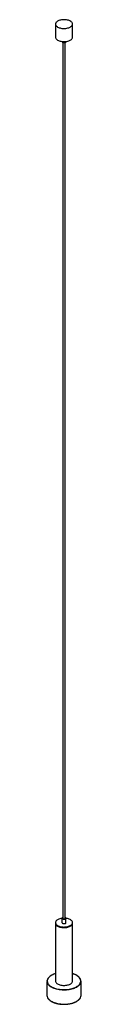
# Paper-space layout '_Trimétrica' of a CAD drawing. Header units: millimetres. Extents: x -50 to 50, y -240 to 2649.
import ezdxf

# ---------------------------------------------------------------- set-up
doc = ezdxf.new("R2010")
doc.units = ezdxf.units.MM

psp = doc.layouts.new('_Trimétrica')

# ---------------------------------------------------------------- linework, layer by layer
at = {"color": 7, "linetype": 'Continuous', "lineweight": 25}
for p, q in [((-25, 2635.8), (-25, 2597.2)), ((25, 2597.2), (25, 2635.8)), ((-5.9, 2584.7), (-5.9, 2584.4)), ((-3, 2581.8), (-3, 12.9)), ((3, 12.9), (3, 2581.8)), ((5.8, 2584.4), (5.8, 2584.7)), ((-25, 0), (-25, -171.4)), ((-5.9, 12.9), (-5.9, 0)), ((5.8, 0), (5.8, 12.9)), ((25, -171.4), (25, 0)), ((-50, -172.3), (-50, -213.4)), ((50, -213.4), (50, -172.3))]:
    psp.add_line(p, q, dxfattribs=at)
at = {"color": 7, "linetype": 'Continuous', "lineweight": 25, "flags": 128}
for points in [[(-11.7, 2624.4), (-9, 2623.8), (-6.1, 2623.3), (-3.2, 2623), (-0.3, 2622.9), (2.7, 2623), (5.6, 2623.2), (8.4, 2623.7), (11.2, 2624.3), (13.7, 2625), (16.1, 2625.9), (18.3, 2627), (20.1, 2628.2), (21.8, 2629.4), (23.1, 2630.8), (24, 2632.3), (24.7, 2633.7), (25, 2635.3), (24.9, 2636.8), (24.5, 2638.3), (23.8, 2639.8), (22.7, 2641.2), (21.3, 2642.5), (19.6, 2643.8), (17.6, 2644.9), (15.4, 2645.9), (13, 2646.8), (10.3, 2647.5), (7.6, 2648.1), (4.7, 2648.4), (1.8, 2648.6), (-1.2, 2648.7), (-4.1, 2648.5), (-7, 2648.1), (-9.8, 2647.6), (-12.5, 2646.9), (-14.9, 2646.1), (-17.2, 2645.1), (-19.2, 2644), (-21, 2642.8), (-22.4, 2641.5), (-23.6, 2640.1), (-24.4, 2638.6), (-24.9, 2637.1), (-25, 2635.6), (-24.8, 2634), (-24.2, 2632.5), (-23.3, 2631.1), (-22, 2629.7), (-20.5, 2628.4), (-18.6, 2627.2), (-16.5, 2626.1), (-14.2, 2625.2), (-11.7, 2624.4)], [(-25, 2597.2), (-25, 2597), (-24.8, 2595.5), (-24.2, 2594), (-23.3, 2592.5), (-22, 2591.1), (-20.5, 2589.8), (-18.6, 2588.6), (-16.5, 2587.6), (-14.2, 2586.6), (-11.7, 2585.8)], [(-11.7, 2585.8), (-9, 2585.2), (-6.1, 2584.7), (-3.2, 2584.4), (-0.3, 2584.3), (2.7, 2584.4), (5.6, 2584.7), (8.4, 2585.1), (11.2, 2585.7), (13.7, 2586.5), (16.1, 2587.4), (18.3, 2588.4), (20.1, 2589.6), (21.8, 2590.9), (23.1, 2592.2), (24, 2593.7), (24.7, 2595.2), (25, 2596.7), (25, 2597.2)], [(-5.9, 2584.4), (-5.8, 2584.1), (-5.5, 2583.4), (-4.9, 2582.7), (-3.9, 2582.1), (-2.7, 2581.7)], [(-2.7, 2581.7), (-1.4, 2581.4), (0.1, 2581.3), (1.6, 2581.5), (2.9, 2581.7), (4.1, 2582.2), (5, 2582.8), (5.6, 2583.5), (5.8, 2584.2), (5.8, 2584.4)], [(-5.9, 12.5), (-6.8, 12.4), (-9.6, 11.9), (-12.3, 11.2), (-14.8, 10.4), (-17, 9.4), (-19.1, 8.3), (-20.9, 7.1), (-22.3, 5.8), (-23.5, 4.4), (-24.4, 2.9), (-24.8, 1.4), (-25, -0.1), (-24.8, -1.6), (-24.2, -3.1), (-23.4, -4.6), (-22.1, -6), (-20.6, -7.3), (-18.8, -8.5), (-16.7, -9.6), (-14.4, -10.5)], [(-14.4, -10.5), (-11.9, -11.3), (-9.2, -12), (-6.4, -12.5), (-3.5, -12.8), (-0.5, -12.9), (2.4, -12.8), (5.4, -12.6), (8.2, -12.2), (11, -11.6), (13.5, -10.8), (15.9, -9.9), (18.1, -8.9), (20, -7.7), (21.6, -6.4), (23, -5.1), (24, -3.7), (24.6, -2.2), (25, -0.6), (24.9, 0.9), (24.6, 2.4), (23.8, 3.9), (22.8, 5.3), (21.4, 6.6), (19.7, 7.9), (17.8, 9.1), (15.6, 10.1), (13.2, 10.9), (10.6, 11.7), (7.8, 12.2), (5.8, 12.5)], [(-3, 15.4), (-3.5, 15.3), (-4.6, 14.7), (-5.3, 14.1), (-5.8, 13.4), (-5.8, 12.6), (-5.5, 11.9), (-4.9, 11.2), (-3.9, 10.6), (-2.7, 10.2)], [(-5.9, 0), (-5.8, -0.2), (-5.5, -1), (-4.9, -1.7), (-3.9, -2.2), (-2.7, -2.7)], [(-3, 12.9), (-3, 12.8), (-2.8, 12.3), (-2.2, 11.8), (-1.4, 11.5)], [(-2.7, 10.2), (-1.4, 9.9), (0.1, 9.8), (1.6, 10), (2.9, 10.2), (4.1, 10.7), (5, 11.3), (5.6, 12), (5.8, 12.7), (5.7, 13.5), (5.2, 14.2), (4.4, 14.8), (3.4, 15.3), (3, 15.4)], [(-2.7, -2.7), (-1.4, -2.9), (0.1, -3), (1.6, -2.9), (2.9, -2.6), (4.1, -2.2), (5, -1.6), (5.6, -0.9), (5.8, -0.1), (5.8, 0)], [(-1.4, 11.5), (-0.4, 11.3), (0.6, 11.3), (1.6, 11.5), (2.4, 11.9), (2.9, 12.4), (3, 12.9)], [(-25, -1.7), (-25, -1.8), (-24.8, -3.4), (-24.2, -4.8), (-23.4, -6.3), (-22.1, -7.7), (-20.6, -9), (-18.8, -10.2), (-16.7, -11.3), (-14.4, -12.2)], [(-25, -1.7), (-25, -1.8), (-24.8, -3.4), (-24.2, -4.8), (-23.4, -6.3), (-22.1, -7.7), (-20.6, -9), (-18.8, -10.2), (-16.7, -11.3), (-14.4, -12.2)], [(-14.4, -12.2), (-11.9, -13), (-9.2, -13.7), (-6.4, -14.2), (-3.5, -14.5), (-0.5, -14.6), (2.4, -14.5), (5.4, -14.3), (8.2, -13.9), (11, -13.3), (13.5, -12.5), (15.9, -11.6), (18.1, -10.6), (20, -9.4), (21.6, -8.2), (23, -6.8), (24, -5.4), (24.6, -3.9), (25, -2.4), (25, -1.7)], [(-14.4, -12.2), (-11.9, -13), (-9.2, -13.7), (-6.4, -14.2), (-3.5, -14.5), (-0.5, -14.6), (2.4, -14.5), (5.4, -14.3), (8.2, -13.9), (11, -13.3), (13.5, -12.5), (15.9, -11.6), (18.1, -10.6), (20, -9.4), (21.6, -8.2), (23, -6.8), (24, -5.4), (24.6, -3.9), (25, -2.4), (25, -1.7)], [(-25, -171.4), (-25, -171.5), (-24.8, -173.1), (-24.2, -174.6), (-23.4, -176), (-22.1, -177.4), (-20.6, -178.7), (-18.8, -179.9), (-16.7, -181), (-14.4, -182)], [(-14.4, -182), (-11.9, -182.8), (-9.2, -183.4), (-6.4, -183.9), (-3.5, -184.2), (-0.5, -184.3), (2.4, -184.2), (5.4, -184), (8.2, -183.6), (11, -183), (13.5, -182.3), (15.9, -181.4), (18.1, -180.3), (20, -179.2), (21.6, -177.9), (23, -176.5), (24, -175.1), (24.6, -173.6), (25, -172.1), (25, -171.4)]]:
    psp.add_lwpolyline(points, dxfattribs=at)
at = {"color": 8, "linetype": 'Continuous', "lineweight": 25, "flags": 128}
for points in [[(-25, -149.7), (-26.7, -150.3), (-30, -151.5), (-33.2, -152.9), (-36.2, -154.4), (-38.8, -156), (-41.2, -157.8), (-43.3, -159.6), (-45.1, -161.6), (-46.6, -163.6), (-47.7, -165.6), (-48.5, -167.7), (-48.9, -169.9), (-49, -172), (-48.7, -174.2), (-48.1, -176.3), (-47.1, -178.4), (-45.8, -180.4), (-44.2, -182.4), (-42.2, -184.3), (-39.9, -186), (-37.4, -187.7), (-34.6, -189.3), (-31.5, -190.8), (-28.2, -192.1)], [(-28.2, -192.1), (-24.7, -193.2), (-21, -194.2), (-17.2, -195.1), (-13.3, -195.7), (-9.2, -196.2), (-5.1, -196.5), (-0.9, -196.7), (3.2, -196.6), (7.4, -196.4), (11.4, -196), (15.4, -195.4), (19.3, -194.6), (23.1, -193.7), (26.7, -192.6), (30, -191.4), (33.2, -190), (36.2, -188.5), (38.8, -186.8), (41.2, -185.1), (43.3, -183.2), (45.1, -181.3), (46.6, -179.3), (47.7, -177.2), (48.5, -175.1), (48.9, -173), (49, -170.8), (48.7, -168.7), (48.1, -166.6), (47.1, -164.5), (45.8, -162.5), (44.2, -160.5), (42.2, -158.6), (39.9, -156.8), (37.4, -155.1), (34.6, -153.6), (31.5, -152.1), (28.2, -150.8), (25, -149.7)], [(-28.8, -193.3), (-32.1, -192), (-35.2, -190.6), (-38, -189), (-40.6, -187.3), (-42.9, -185.5), (-44.9, -183.6), (-46.6, -181.6), (-48, -179.6), (-48.9, -177.7)], [(48.7, -178.1), (48.4, -178.8), (47.1, -180.9), (45.6, -182.9), (43.7, -184.8), (41.5, -186.7), (39, -188.4), (36.2, -190), (33.2, -191.5), (30, -192.9), (26.5, -194.1), (22.9, -195.2), (19.1, -196.1), (15.2, -196.8), (11.1, -197.4), (7, -197.8), (2.8, -198), (-1.4, -198), (-5.5, -197.9), (-9.7, -197.6), (-13.7, -197.1), (-17.7, -196.4), (-21.6, -195.5), (-25.3, -194.5), (-28.8, -193.3)], [(-48.7, -219.2), (-48, -220.7), (-46.6, -222.8), (-44.9, -224.7), (-42.9, -226.6), (-40.6, -228.4), (-38, -230.1), (-35.2, -231.7), (-32.1, -233.2), (-28.8, -234.5)], [(-28.8, -234.5), (-25.3, -235.7), (-21.6, -236.7), (-17.7, -237.5), (-13.7, -238.2), (-9.7, -238.7), (-5.5, -239), (-1.4, -239.2), (2.8, -239.1), (7, -238.9), (11.1, -238.5), (15.2, -238), (19.1, -237.2), (22.9, -236.3), (26.5, -235.3), (30, -234), (33.2, -232.7), (36.2, -231.2), (39, -229.6), (41.5, -227.8), (43.7, -226), (45.6, -224.1), (47.1, -222.1), (48.4, -220), (48.8, -219.1)]]:
    psp.add_lwpolyline(points, dxfattribs=at)
at = {"color": 7, "linetype": 'Continuous', "lineweight": 25}
for centre, radius, start, end in [((-36.1, -172.3), 13.9, 155.697, 203.156), ((36.1, -172.3), 13.9, 335.3696, 24.6815), ((-35.8, -213.3), 14.2, 180.3733, 204.5548), ((36, -213.4), 14, 335.9441, 359.7392)]:
    psp.add_arc(centre, radius, start, end, dxfattribs=at)
for points, knots in [([(-25, -149.6), (-26, -149.9), (-28.1, -150.5), (-31.2, -151.7), (-34.2, -153.1), (-37, -154.6), (-39.6, -156.2), (-41.9, -157.9), (-44, -159.7), (-45.8, -161.6), (-47.2, -163.5), (-48.2, -165.1), (-48.6, -166.1), (-48.7, -166.3)], [0, 0, 0, 0, 0.085393, 0.183213, 0.281104, 0.379069, 0.477107, 0.575201, 0.673304, 0.771326, 0.869139, 0.966574, 1, 1, 1, 1]), ([(48.6, -166.2), (48.5, -166), (48.2, -165.1), (47.3, -163.6), (45.8, -161.7), (44.1, -159.8), (42.1, -158), (39.8, -156.3), (37.2, -154.7), (34.4, -153.2), (31.4, -151.8), (28.3, -150.6), (26.1, -149.9), (25, -149.5)], [0, 0, 0, 0, 0.026486, 0.122956, 0.220053, 0.317692, 0.415717, 0.513971, 0.612329, 0.710701, 0.809036, 0.907317, 1, 1, 1, 1]), ([(-48.6, -219.5), (-48.4, -220.1), (-47.8, -221.4), (-46.5, -223.3), (-44.8, -225.2), (-42.9, -227), (-40.7, -228.8), (-38.3, -230.4), (-35.6, -232), (-32.7, -233.4), (-30.3, -234.4), (-28.9, -234.9), (-28.6, -235)], [0, 0, 0, 0, 0.093408, 0.20137, 0.30999, 0.419117, 0.528567, 0.638186, 0.747861, 0.857509, 0.967102, 1, 1, 1, 1]), ([(-28.6, -235), (-28, -235.2), (-26.3, -235.8), (-23.4, -236.7), (-19.8, -237.6), (-16.1, -238.3), (-12.3, -238.9), (-8.4, -239.3), (-4.4, -239.6), (-0.5, -239.7), (3.5, -239.6), (7.4, -239.4), (11.3, -239), (15.2, -238.5), (18.9, -237.8), (22.5, -236.9), (26, -235.9), (29.3, -234.8), (32.5, -233.5), (35.4, -232.1), (38.1, -230.5), (40.6, -228.9), (42.8, -227.1), (44.7, -225.3), (46.4, -223.4), (47.8, -221.4), (48.4, -220), (48.7, -219.4)], [0, 0, 0, 0, 0.0214945, 0.0623353, 0.1031612, 0.1439674, 0.1847575, 0.2255352, 0.2663041, 0.307068, 0.3478305, 0.3885947, 0.4293636, 0.4701409, 0.5109303, 0.5517359, 0.5925617, 0.6334116, 0.6742894, 0.7151977, 0.7561373, 0.797105, 0.8380913, 0.879067, 0.9199888, 0.9607958, 1, 1, 1, 1])]:
    psp.add_open_spline(points, degree=3, knots=knots, dxfattribs=at)

doc.saveas('drawing.dxf')
